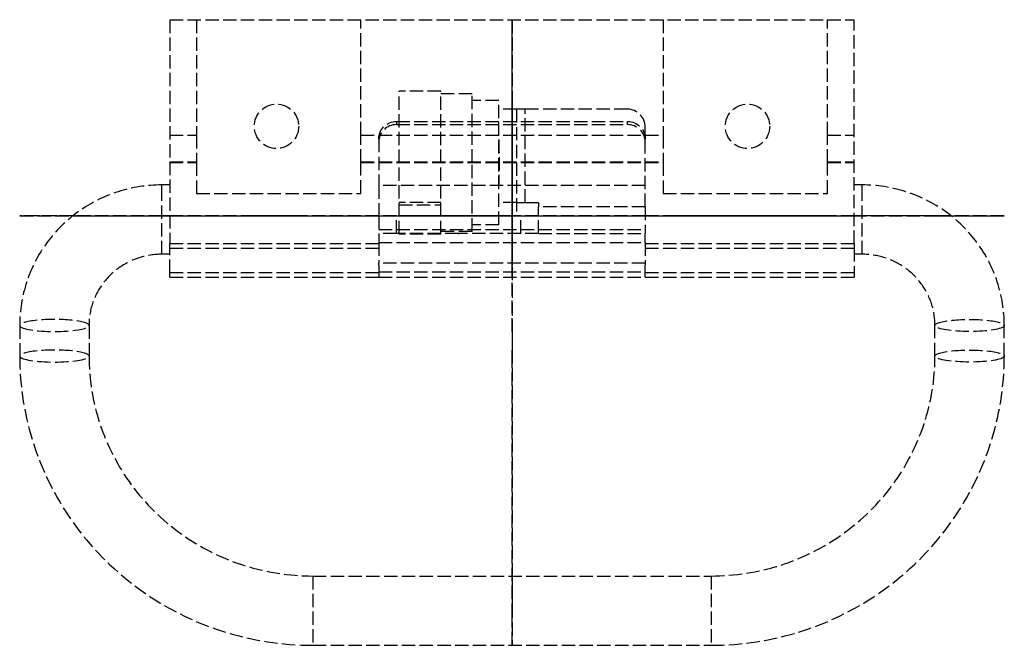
# Model space of a CAD drawing. Header units: millimetres. Extents: x -55 to 55, y -48 to 22.
import ezdxf

# ---------------------------------------------------------------- set-up
doc = ezdxf.new("R2010")
doc.units = ezdxf.units.MM
doc.header["$LTSCALE"] = 10
doc.linetypes.add('ALLCAD_Strich', pattern=[0.2, 0.15, -0.05])
for name, color, linetype in [('BESCH_KONT_sich_schn_ansi_2d', 40, 'Continuous'), ('BESCH_KONT_sich_schn_grun_2d', 10, 'Continuous'), ('BESCH_KONT_sich_schn_seit_2d', 160, 'Continuous')]:
    doc.layers.add(name, color=color, linetype=linetype)

msp = doc.modelspace()

# ---------------------------------------------------------------- linework, layer by layer
at = {"layer": 'BESCH_KONT_sich_schn_ansi_2d', "linetype": 'ALLCAD_Strich'}
for p, q in [((-55.4, 0, -42.75), (-55.4, 0, -43.36)), ((-47.6, 0, -42.75), (-47.6, 0, -43.36)), ((-39.4, 0, -43.53), (-39.4, 0, -36.75)), ((-38.5, 0, -36.75), (-39.4, 0, -36.75)), ((-39.4, 0, -44.55), (-39.4, 0, -43.53)), ((-38.5, 0, -44.55), (-39.4, 0, -44.55)), ((-38.5, 0, -40.65), (-15, 0, -40.65)), ((-38.5, 0, -43.64), (-38.5, 0, -40.65)), ((-38.5, 0, -22.6), (-38.5, 0, -21.73)), ((-38.5, 0, -22.6), (-15, 0, -22.6)), ((-15, 0, -21.73), (-38.5, 0, -21.73)), ((-38.5, 0, -21.73), (-38.5, 0, -20.13)), ((-38.5, 0, -20.13), (-38.5, 0, -20)), ((-38.5, 0, -22.6), (-38.5, 0, -40.65)), ((-38.5, 0, -20.13), (-15, 0, -20.13)), ((-15, 0, -20), (-38.5, 0, -20)), ((-38.5, 0, -47.15), (-38.5, 0, -43.64)), ((-38.5, 0, -39.59), (-35.5, 0, -39.59)), ((-38.5, 0, -36.5), (-35.5, 0, -36.5)), ((-38.5, 0, -47.15), (-15, 0, -47.15)), ((-35.5, 0, -39.59), (-35.5, 0, -46.44)), ((-35.5, 0, -36.5), (-35.5, 0, -39.59)), ((-35.5, 0, -46.44), (-17, 0, -46.44)), ((-17, 0, -36.5), (-35.5, 0, -36.5)), ((-26.5, 0, -34), (-29, 0, -34)), ((-26.5, 0, -35.5), (-29, 0, -34)), ((-29, 0, -34), (-29, 0, -20)), ((-24, 0, -34), (-26.5, 0, -34)), ((-26.5, 0, -35.5), (-24, 0, -34)), ((-24, 0, -34), (-24, 0, -20)), ((-22.4, 0, -44.51), (-22.4, 0, -48.41)), ((-22.4, 0, -48.41), (-22.4, 0, -52.31)), ((-22.4, 0, -44.51), (22.4, 0, -44.51)), ((-22.4, 0, -52.31), (22.4, 0, -52.31)), ((-17, 0, -46.44), (-17, 0, -39.59)), ((-17, 0, -39.59), (-17, 0, -36.5)), ((-17, 0, -39.59), (17, 0, -39.59)), ((-17, 0, -36.5), (17, 0, -36.5)), ((-15, 0, -40.65), (15, 0, -40.65)), ((-15, 0, -18), (-15, 0, -19.73)), ((-15, 0, -19.73), (15, 0, -19.73)), ((15, 0, -18), (-15, 0, -18)), ((-15, 0, -19.73), (-15, 0, -21.07)), ((15, 0, -21.07), (-15, 0, -21.07)), ((-15, 0, -21.24), (-15, 0, -21.07)), ((-15, 0, -22.8), (15, 0, -22.8)), ((-15, 0, -5), (-15, 0, -18)), ((-15, 0, -21.73), (-15, 0, -22.6)), ((-15, 0, -21.24), (-15, 0, -21.73)), ((-15, 0, -40.65), (-15, 0, -22.6)), ((-15, 0, -45.9), (-15, 0, -47.05)), ((-15, 0, -47.05), (15, 0, -47.05)), ((15, 0, -45.9), (-15, 0, -45.9)), ((-15, 0, -20), (15, 0, -20)), ((-15, 0, -47.05), (-15, 0, -48.79)), ((1, 0, -3), (-13, 0, -3)), ((-13, 0, -47.17), (-13, 0, -49.14)), ((-13, 0, -47.17), (13, 0, -47.17)), ((-13, 0, -49.14), (13, 0, -49.14)), ((-12.7, 0, 2), (-8, 0, 2)), ((-12.7, 0, 1.83), (-12.7, 0, 2)), ((-8, 0, 1.83), (-12.7, 0, 1.83)), ((-12.7, 0, 0.45), (-12.7, 0, 1.83)), ((-12.7, 0, 2), (-12.7, 0, 16.55)), ((-8, 0, 0.45), (-12.7, 0, 0.45)), ((-8, 0, 16.55), (-12.7, 0, 16.55)), ((-8, 0, 2), (-8, 0, 1.83)), ((-8, 0, 0.45), (-8, 0, 1.83)), ((-8, 0, 2), (-8, 0, 16.55)), ((-4.5, 0, 0.75), (-8, 0, 0.75)), ((-4.5, 0, 16.25), (-8, 0, 16.25)), ((-6.01, 0, -3), (-6.01, 0, -3)), ((-6.01, 0, -2.99), (-6.01, 0, -2.99)), ((-6.01, 0, -3), (-6.01, 0, -2.99)), ((-6.01, 0, -3), (-6.01, 0, -3)), ((-6.01, 0, -2.99), (-6.01, 0, -3)), ((-6.01, 0, -2.99), (-6.01, 0, -2.99)), ((-6.01, 0, -2.99), (-6.01, 0, -3)), ((-6, 0, -3), (-6, 0, -2.99)), ((-6, 0, -3), (-6, 0, -2.99)), ((-6, 0, -2.99), (-6, 0, -2.99)), ((-6, 0, -2.99), (-6, 0, -3)), ((-6, 0, -2.99), (-6, 0, -2.99)), ((-6, 0, -3), (-6, 0, -3)), ((-6, 0, -3), (-6, 0, -2.99)), ((-6, 0, -3), (-6, 0, -3)), ((-6, 0, -3), (-6, 0, -3)), ((-6, 0, -3), (-6, 0, -3)), ((-6, 0, -2.99), (-6, 0, -2.99)), ((-6, 0, -2.99), (-6, 0, -2.99)), ((-5.99, 0, -3), (-5.99, 0, -3)), ((-5.99, 0, -2.99), (-5.99, 0, -2.99)), ((-5.99, 0, -3), (-5.99, 0, -3)), ((-5.99, 0, -2.99), (-5.99, 0, -3)), ((-5.99, 0, -2.99), (-5.99, 0, -2.99)), ((-5.99, 0, -2.99), (-5.99, 0, -3)), ((-5.99, 0, -3), (-5.99, 0, -2.99)), ((-4.5, 0, 0.75), (-4.5, 0, 16.25)), ((-1.44, 0, 1.5), (-4.5, 0, 1.5)), ((-1.5, 0, 15.5), (-4.5, 0, 15.5)), ((-1.5, 0, 2), (-1.5, 0, 3.14)), ((0.5, 0, 4.53), (-1.5, 0, 4.53)), ((-1.5, 0, 3.14), (-1.5, 0, 15.5)), ((0.5, 0, 14.5), (-1.5, 0, 14.5)), ((0.5, 0, 8.5), (-1.5, 0, 8.5)), ((0.5, 0, 14.5), (0.5, 0, 4.53)), ((0.5, 0, 3), (0.5, 0, 4.53)), ((3, 0), (0.5, 0)), ((1.5, 0, 2), (3, 0, 2)), ((15, 0, 2), (3, 0, 2)), ((3, 0, -1), (3, 0, 2)), ((3, 0, -1), (15, 0, -1)), ((3, 0), (15, 0)), ((13, 0), (13, 0, 2)), ((13, 0, -49.14), (13, 0, -47.17)), ((15, 0, -40.65), (38.5, 0, -40.65)), ((15, 0, -19.73), (15, 0, -18)), ((15, 0, -19.73), (15, 0, -21.07)), ((15, 0, -21.07), (15, 0, -21.24)), ((15, 0, 2), (15, 0, -1)), ((15, 0, -18), (15, 0, -1)), ((15, 0, -22.6), (15, 0, -21.73)), ((15, 0, -22.6), (38.5, 0, -22.6)), ((38.5, 0, -21.73), (15, 0, -21.73)), ((15, 0, -21.73), (15, 0, -21.24)), ((15, 0, -22.6), (15, 0, -40.65)), ((15, 0, -20.13), (38.5, 0, -20.13)), ((38.5, 0, -20), (15, 0, -20)), ((15, 0, -47.05), (15, 0, -45.9)), ((15, 0, -48.79), (15, 0, -47.05)), ((15, 0, -47.15), (38.5, 0, -47.15)), ((17, 0, -39.59), (17, 0, -46.44)), ((17, 0, -46.44), (35.5, 0, -46.44)), ((17, 0, -36.5), (17, 0, -39.59)), ((35.5, 0, -36.5), (17, 0, -36.5)), ((22.4, 0, -44.51), (22.4, 0, -48.41)), ((22.4, 0, -48.41), (22.4, 0, -52.31)), ((26.5, 0, -34), (24, 0, -34)), ((26.5, 0, -35.5), (24, 0, -34)), ((24, 0, -34), (24, 0, -20)), ((29, 0, -34), (26.5, 0, -34)), ((26.5, 0, -35.5), (29, 0, -34)), ((29, 0, -34), (29, 0, -20)), ((35.5, 0, -46.44), (35.5, 0, -39.59)), ((35.5, 0, -39.59), (38.5, 0, -39.59)), ((35.5, 0, -39.59), (35.5, 0, -36.5)), ((35.5, 0, -36.5), (38.5, 0, -36.5)), ((38.5, 0, -40.65), (38.5, 0, -43.64)), ((38.5, 0, -21.73), (38.5, 0, -22.6)), ((38.5, 0, -20.13), (38.5, 0, -21.73)), ((38.5, 0, -20), (38.5, 0, -20.13)), ((38.5, 0, -40.65), (38.5, 0, -22.6)), ((39.4, 0, -36.75), (38.5, 0, -36.75)), ((38.5, 0, -43.64), (38.5, 0, -47.15)), ((39.4, 0, -44.55), (38.5, 0, -44.55)), ((39.4, 0, -43.53), (39.4, 0, -36.75)), ((39.4, 0, -44.55), (39.4, 0, -43.53)), ((47.6, 0, -43.36), (47.6, 0, -42.75)), ((55.4, 0, -43.36), (55.4, 0, -42.75))]:
    msp.add_line(p, q, dxfattribs=at)
at = {"layer": 'BESCH_KONT_sich_schn_ansi_2d', "linetype": 'ALLCAD_Strich', "extrusion": (0, 1, 0)}
for centre, radius, start, end in [((13, -5), 2, 0, 90), ((6.01, -2.99), 0.00271, 0, 90), ((6.01, -3), 0.00271, 270, 0), ((6.01, -2.99), 0.00116, 90, 180), ((6.01, -3), 0.00116, 180, 270), ((5.99, -2.99), 0.00271, 0, 90), ((5.99, -3), 0.00271, 270, 0), ((6, -2.99), 0.00093, 90, 180), ((6, -2.99), 0.00093, 180, 270), ((5.99, -2.99), 0.00116, 90, 180), ((5.99, -3), 0.00116, 180, 270), ((-0.5, 2), 2, 270, 0), ((-1, -1), 2, 180, 270)]:
    msp.add_arc(centre, radius, start, end, dxfattribs=at)
at = {"layer": 'BESCH_KONT_sich_schn_ansi_2d', "linetype": 'ALLCAD_Strich', "extrusion": (0, -1, 0)}
for centre, radius, start, end in [((-6.01, -3), 0.00116, 180, 270), ((-6.01, -2.99), 0.00116, 90, 180), ((-6.01, -3), 0.00271, 270, 0), ((-6.01, -2.99), 0.00271, 0, 90), ((-6, -2.99), 0.00217, 270, 360), ((-6, -2.99), 0.00217, 0, 90), ((-5.99, -3), 0.00116, 180, 270), ((-5.99, -2.99), 0.00116, 90, 180), ((-5.99, -3), 0.00271, 270, 0), ((-5.99, -2.99), 0.00271, 0, 90), ((1.5, 3), 1, 180, 270)]:
    msp.add_arc(centre, radius, start, end, dxfattribs=at)
at = {"layer": 'BESCH_KONT_sich_schn_ansi_2d', "linetype": 'ALLCAD_Strich', "extrusion": (0, 1, 0)}
for centre, major_axis, ratio, start_param, end_param in [((-51.5, 0, -42.75), (-3.9, 0), 0.984808, 0, 0.174533), ((-51.5, 0, -43.36), (-3.9, 0), 0.984808, 0, 0.174533), ((-51.5, 0, -42.75), (3.9, 0), 0.984808, -0.274856, 3.141593), ((-51.5, 0, -43.36), (3.9, 0), 0.984808, -0.482432, 3.141593), ((-51.5, 0, -42.75), (-3.9, 0), 0.984808, 0.174533, 2.866737), ((-51.5, 0, -43.36), (-3.9, 0), 0.984808, 0.174533, 2.659161), ((-13, 0, -48.79), (-2, 0), 0.173648, -1.570796, 0), ((13, 0, -48.79), (2, 0), 0.173648, 0, 1.570796)]:
    msp.add_ellipse(centre, major_axis=major_axis, ratio=ratio, start_param=start_param, end_param=end_param, dxfattribs=at)
at = {"layer": 'BESCH_KONT_sich_schn_ansi_2d', "linetype": 'ALLCAD_Strich', "extrusion": (0, -1, 0)}
for centre, major_axis, ratio, start_param, end_param in [((-13, 0, -46.82), (-2, 0), 0.173648, 0, 1.570796), ((13, 0, -46.82), (2, 0), 0.173648, -1.570796, 0), ((51.5, 0, -43.36), (-3.9, 0), 0.984808, -0.482432, 3.141593), ((51.5, 0, -42.75), (-3.9, 0), 0.984808, -0.274856, 3.141593), ((51.5, 0, -42.75), (3.9, 0), 0.984808, 0.174533, 2.866737), ((51.5, 0, -43.36), (3.9, 0), 0.984808, 0.174533, 2.659161), ((51.5, 0, -42.75), (3.9, 0), 0.984808, 0, 0.174533), ((51.5, 0, -43.36), (3.9, 0), 0.984808, 0, 0.174533)]:
    msp.add_ellipse(centre, major_axis=major_axis, ratio=ratio, start_param=start_param, end_param=end_param, dxfattribs=at)
at = {"layer": 'BESCH_KONT_sich_schn_ansi_2d', "linetype": 'ALLCAD_Strich'}
for points, knots in [([(-39.4, 0, -36.75), (-40.74, 0, -36.75), (-42.08, 0, -36.79), (-44.64, 0, -36.93), (-45.87, 0, -37.04), (-48.13, 0, -37.32), (-49.16, 0, -37.5), (-51.03, 0, -37.95), (-51.84, 0, -38.18), (-53.15, 0, -38.88), (-53.6, 0, -39.15), (-54.45, 0, -40.01), (-54.87, 0, -40.54), (-55.3, 0, -41.73), (-55.4, 0, -42.24), (-55.4, 0, -42.75)], [1.570796, 1.570796, 1.570796, 1.570796, 1.884956, 1.884956, 2.199115, 2.199115, 2.513274, 2.513274, 2.827433, 2.827433, 2.97, 2.97, 3.078779, 3.078779, 3.141593, 3.141593, 3.141593, 3.141593]), ([(-55.4, 0, -43.36), (-55.4, 0, -44.09), (-55.22, 0, -44.82), (-54.62, 0, -46.1), (-54.2, 0, -46.62), (-53.03, 0, -47.76), (-52.28, 0, -48.2), (-49.99, 0, -49.3), (-48.28, 0, -49.81), (-44.2, 0, -50.72), (-41.83, 0, -51.1), (-36.59, 0, -51.72), (-33.71, 0, -51.96), (-28.01, 0, -52.24), (-25.2, 0, -52.31), (-22.4, 0, -52.31)], [3.141593, 3.141593, 3.141593, 3.141593, 3.22183, 3.22183, 3.317075, 3.317075, 3.487419, 3.487419, 3.801578, 3.801578, 4.115737, 4.115737, 4.429896, 4.429896, 4.712389, 4.712389, 4.712389, 4.712389]), ([(-39.4, 0, -44.55), (-40.55, 0, -44.55), (-41.7, 0, -44.58), (-43.87, 0, -44.7), (-44.89, 0, -44.78), (-46.63, 0, -44.99), (-47.37, 0, -45.11), (-48.44, 0, -45.34), (-48.81, 0, -45.45), (-49.1, 0, -45.55), (-49.13, 0, -45.58), (-48.97, 0, -45.48), (-48.85, 0, -45.41), (-48.54, 0, -45.14), (-48.37, 0, -44.96), (-48.01, 0, -44.42), (-47.82, 0, -44.06), (-47.64, 0, -43.35), (-47.6, 0, -43.05), (-47.6, 0, -42.75)], [1.570796, 1.570796, 1.570796, 1.570796, 1.873383, 1.873383, 2.171976, 2.171976, 2.454589, 2.454589, 2.694562, 2.694562, 2.853856, 2.853856, 2.94959, 2.94959, 3.025287, 3.025287, 3.097753, 3.097753, 3.141593, 3.141593, 3.141593, 3.141593]), ([(-48.41, 0, -41.38), (-48.41, 0, -41.38), (-48.33, 0, -41.43), (-47.91, 0, -41.65), (-47.38, 0, -41.87), (-45.71, 0, -42.39), (-44.41, 0, -42.71), (-41.06, 0, -43.32), (-38.92, 0, -43.62), (-34.07, 0, -44.1), (-31.34, 0, -44.29), (-26.51, 0, -44.47), (-24.45, 0, -44.51), (-22.4, 0, -44.51)], [3.373796, 3.373796, 3.373796, 3.373796, 3.467395, 3.467395, 3.648296, 3.648296, 3.897959, 3.897959, 4.188898, 4.188898, 4.495653, 4.495653, 4.712389, 4.712389, 4.712389, 4.712389]), ([(-47.6, 0, -43.36), (-47.6, 0, -42.74), (-47.82, 0, -42.17), (-48.2, 0, -41.56), (-48.34, 0, -41.44), (-48.4, 0, -41.38), (-48.41, 0, -41.38), (-48.41, 0, -41.38)], [3.1415927, 3.1415927, 3.1415927, 3.1415927, 3.2486338, 3.2486338, 3.3456778, 3.3456778, 3.3737961, 3.3737961, 3.3737961, 3.3737961]), ([(22.4, 0, -52.31), (25.52, 0, -52.31), (28.64, 0, -52.23), (34.59, 0, -51.89), (37.42, 0, -51.64), (42.56, 0, -50.99), (44.87, 0, -50.6), (48.83, 0, -49.65), (50.46, 0, -49.14), (52.64, 0, -47.97), (53.34, 0, -47.53), (54.35, 0, -46.42), (54.66, 0, -45.99), (55.2, 0, -44.86), (55.4, 0, -44.12), (55.4, 0, -43.36)], [4.712389, 4.712389, 4.712389, 4.712389, 5.026548, 5.026548, 5.340708, 5.340708, 5.654867, 5.654867, 5.969026, 5.969026, 6.126106, 6.126106, 6.20037, 6.20037, 6.283185, 6.283185, 6.283185, 6.283185]), ([(22.4, 0, -44.51), (25.36, 0, -44.51), (28.33, 0, -44.43), (33.93, 0, -44.12), (36.57, 0, -43.88), (41.2, 0, -43.31), (43.2, 0, -42.96), (46.25, 0, -42.26), (47.37, 0, -41.89), (48.18, 0, -41.52), (48.32, 0, -41.44), (48.4, 0, -41.39), (48.41, 0, -41.38), (48.41, 0, -41.38)], [4.712389, 4.712389, 4.712389, 4.712389, 5.025159, 5.025159, 5.336115, 5.336115, 5.639305, 5.639305, 5.916911, 5.916911, 6.016798, 6.016798, 6.050982, 6.050982, 6.050982, 6.050982]), ([(55.4, 0, -42.75), (55.4, 0, -42.25), (55.3, 0, -41.74), (54.98, 0, -40.84), (54.75, 0, -40.44), (54.21, 0, -39.73), (53.9, 0, -39.44), (53.15, 0, -38.86), (52.74, 0, -38.64), (51.47, 0, -38.06), (50.62, 0, -37.83), (48.7, 0, -37.42), (47.63, 0, -37.25), (45.32, 0, -36.99), (44.07, 0, -36.89), (41.67, 0, -36.78), (40.53, 0, -36.75), (39.4, 0, -36.75)], [0, 0, 0, 0, 0.061762, 0.061762, 0.130054, 0.130054, 0.218819, 0.218819, 0.362182, 0.362182, 0.676341, 0.676341, 0.9905, 0.9905, 1.30466, 1.30466, 1.570796, 1.570796, 1.570796, 1.570796]), ([(47.6, 0, -42.75), (47.6, 0, -43.19), (47.69, 0, -43.62), (47.96, 0, -44.35), (48.14, 0, -44.64), (48.48, 0, -45.08), (48.63, 0, -45.22), (48.88, 0, -45.43), (48.97, 0, -45.48), (49.09, 0, -45.55), (49.1, 0, -45.56), (49.06, 0, -45.54), (48.96, 0, -45.5), (48.6, 0, -45.39), (48.3, 0, -45.31), (47.43, 0, -45.12), (46.81, 0, -45.02), (45.3, 0, -44.83), (44.38, 0, -44.74), (42.36, 0, -44.61), (41.24, 0, -44.57), (39.88, 0, -44.55), (39.64, 0, -44.55), (39.4, 0, -44.55)], [0, 0, 0, 0, 0.064387, 0.064387, 0.133145, 0.133145, 0.20607, 0.20607, 0.283348, 0.283348, 0.377718, 0.377718, 0.507475, 0.507475, 0.691387, 0.691387, 0.932388, 0.932388, 1.211503, 1.211503, 1.508274, 1.508274, 1.570796, 1.570796, 1.570796, 1.570796]), ([(48.41, 0, -41.38), (48.41, 0, -41.38), (48.27, 0, -41.46), (47.89, 0, -42.04), (47.67, 0, -42.5), (47.61, 0, -43.15), (47.6, 0, -43.26), (47.6, 0, -43.36)], [6.0509818, 6.0509818, 6.0509818, 6.0509818, 6.1679795, 6.1679795, 6.265525, 6.265525, 6.2831853, 6.2831853, 6.2831853, 6.2831853])]:
    msp.add_open_spline(points, degree=3, knots=knots, dxfattribs=at)
at = {"layer": 'BESCH_KONT_sich_schn_grun_2d', "linetype": 'ALLCAD_Strich'}
for p, q in [((-38.5, 22.08), (-38.5, -3.15)), ((-38.5, 22.08), (38.5, 22.08)), ((-35.5, 22.08), (-35.5, 9.08)), ((-17, 9.08), (-17, 22.08)), ((17, 22.08), (17, 9.08)), ((35.5, 9.08), (35.5, 22.08)), ((38.5, -3.15), (38.5, 22.08)), ((-12.7, -2.05), (-12.7, 14.05)), ((-8, 14.05), (-12.7, 14.05)), ((-8, -2.05), (-8, 14.05)), ((-4.5, 13.75), (-8, 13.75)), ((-4.5, 6), (-4.5, 13.75)), ((-1.5, 13), (-4.5, 13)), ((-1.5, -1), (-1.5, 13)), ((0.5, 12), (-1.5, 12)), ((1.5, 12), (0.5, 12)), ((0.5, 12), (0.5, 0)), ((1.5, 1.5), (1.5, 12)), ((13, 12), (1.5, 12)), ((-13, 10.62), (-13, 10.27)), ((-13, 10.62), (13, 10.62)), ((-13, 10.27), (13, 10.27)), ((13, 10.27), (13, 10.62)), ((15, 1), (15, 10)), ((-38.5, 9.08), (-35.5, 9.08)), ((-35.5, 9.08), (-35.5, 5.99)), ((-17, 5.99), (-17, 9.08)), ((-17, 9.08), (17, 9.08)), ((17, 9.08), (17, 5.99)), ((35.5, 5.99), (35.5, 9.08)), ((35.5, 9.08), (38.5, 9.08)), ((-15, 8.65), (-15, 3.42)), ((-38.5, 6.08), (-35.5, 6.08)), ((-38.5, 5.99), (-35.5, 5.99)), ((-35.5, 5.99), (-35.5, 2.53)), ((-17, 6.08), (17, 6.08)), ((-17, 2.53), (-17, 5.99)), ((-17, 5.99), (17, 5.99)), ((-4.5, -1.75), (-4.5, 6)), ((17, 5.99), (17, 2.53)), ((35.5, 6.08), (38.5, 6.08)), ((35.5, 2.53), (35.5, 5.99)), ((35.5, 5.99), (38.5, 5.99)), ((-39.4, 3.24), (-39.4, 3.48)), ((-38.5, 3.48), (-39.4, 3.48)), ((-15, 3.42), (-15, 0)), ((15, 3.42), (-15, 3.42)), ((39.4, 3.48), (38.5, 3.48)), ((39.4, 3.24), (39.4, 3.48)), ((-39.4, -4.32), (-39.4, 3.24)), ((-35.5, 2.53), (-17, 2.53)), ((17, 2.53), (35.5, 2.53)), ((39.4, -4.32), (39.4, 3.24)), ((-8, 1.5), (-12.7, 1.5)), ((-12.7, 1.25), (-8, 1.25)), ((0.5, 1.5), (-1.5, 1.5)), ((0.5, 1.5), (1.5, 1.5)), ((1.5, 1.5), (3, 1.5)), ((3, 1.5), (3, 1)), ((15, 1), (3, 1)), ((3, -2), (3, 1)), ((15, 1), (15, -2)), ((-15, 0), (-13, 0)), ((-15, 0), (-15, -2)), ((-13, -2), (-13, 0)), ((-13, 0), (-12.7, 0)), ((-12.7, 0), (-1.5, 0)), ((-1.5, -1), (-4.5, -1)), ((0.5, 0), (-1.5, 0)), ((0.5, 0), (1, 0)), ((1, -2), (1, 0)), ((1, 0), (3, 0)), ((15, 0), (3, 0)), ((-15, -1.55), (15, -1.55)), ((-15, -2), (-15, -3)), ((-13, -2), (-15, -2)), ((-12.7, -2), (-13, -2)), ((-8, -2), (-12.7, -2)), ((-8, -2.05), (-12.7, -2.05)), ((-4.5, -1.75), (-8, -1.75)), ((-6.01, -2), (-8, -2)), ((-6.01, -2), (-6.01, -2)), ((-6.01, -2), (-6.01, -2.01)), ((-6.01, -2), (-6.01, -2.01)), ((-6.01, -2), (-6.01, -2)), ((-6.01, -2), (-6.01, -2.01)), ((-6.01, -2), (-6, -2)), ((-6.01, -2), (-6.01, -2.01)), ((-6.01, -2), (-6.01, -2.01)), ((-6.01, -2), (-6.01, -2.01)), ((-6.01, -2), (-6.01, -2.01)), ((-6.01, -2.01), (-6.01, -2.01)), ((-6.01, -2.01), (-6.01, -2.01)), ((-6.01, -2.01), (-6, -2.01)), ((-6, -2), (-6, -2.01)), ((-5.99, -2), (-6, -2)), ((-6, -2), (-6, -2.01)), ((-6, -2), (-6, -2)), ((-6, -2), (-6, -2)), ((-6, -2), (-6, -2.01)), ((-6, -2), (-6, -2.01)), ((-6, -2), (-6, -2.01)), ((-6, -2), (-6, -2)), ((-6, -2), (-6, -2)), ((-6, -2.01), (-6, -2)), ((-6, -2), (-6, -2.01)), ((-6, -2), (-6, -2.01)), ((-6, -2), (-6, -2.01)), ((-5.99, -2.01), (-6, -2.01)), ((-6, -2.01), (-6, -2.01)), ((-6, -2.01), (-6, -2.01)), ((-5.99, -2), (-5.99, -2)), ((-5.99, -2), (-5.99, -2.01)), ((-5.99, -2), (-5.99, -2.01)), ((-5.99, -2), (-5.99, -2)), ((-5.99, -2), (-5.99, -2.01)), ((1, -2), (-5.99, -2)), ((-5.99, -2), (-5.99, -2.01)), ((-5.99, -2), (-5.99, -2.01)), ((-5.99, -2), (-5.99, -2.01)), ((-5.99, -2), (-5.99, -2.01)), ((-5.99, -2.01), (-5.99, -2.01)), ((-5.99, -2.01), (-5.99, -2.01)), ((3, -2), (1, -2)), ((3, -2), (15, -2)), ((15, -3), (15, -2)), ((-38.5, -3.65), (-38.5, -3.15)), ((-15, -3.15), (-38.5, -3.15)), ((-15, -3), (15, -3)), ((-15, -3), (-15, -5.32)), ((15, -3), (15, -5.32)), ((38.5, -3.15), (15, -3.15)), ((38.5, -3.15), (38.5, -3.65)), ((-38.5, -4.32), (-39.4, -4.32)), ((-38.5, -6.42), (-38.5, -3.65)), ((-38.5, -3.65), (-15, -3.65)), ((15, -3.65), (38.5, -3.65)), ((38.5, -3.65), (38.5, -6.42)), ((39.4, -4.32), (38.5, -4.32)), ((15, -5.32), (-15, -5.32)), ((-15, -5.56), (-15, -5.32)), ((15, -5.32), (15, -5.56)), ((-38.5, -6.92), (-38.5, -6.42)), ((-15, -6.42), (-38.5, -6.42)), ((-15, -5.56), (-15, -6.42)), ((-15, -6.32), (15, -6.32)), ((-15, -6.42), (-15, -6.92)), ((15, -6.42), (15, -5.56)), ((15, -6.92), (15, -6.42)), ((38.5, -6.42), (15, -6.42)), ((38.5, -6.42), (38.5, -6.92)), ((-38.5, -6.92), (-15, -6.92)), ((-15, -6.92), (15, -6.92)), ((15, -6.92), (38.5, -6.92)), ((-55.4, -12.34), (-55.4, -15.78)), ((-47.6, -12.34), (-47.6, -15.78)), ((47.6, -15.78), (47.6, -12.34)), ((55.4, -15.78), (55.4, -12.34)), ((-22.4, -40.54), (-22.4, -48.34)), ((-22.4, -40.54), (22.4, -40.54)), ((22.4, -40.54), (22.4, -48.34)), ((-22.4, -48.34), (22.4, -48.34))]:
    msp.add_line(p, q, dxfattribs=at)
for centre in [(-26.5, 10.08), (26.5, 10.08)]:
    msp.add_circle(centre, 2.5, dxfattribs=at)
msp.add_arc((13, 10), 2, 360, 90, dxfattribs=at)
at = {"layer": 'BESCH_KONT_sich_schn_grun_2d', "linetype": 'ALLCAD_Strich', "extrusion": (0, 0, -1)}
for centre, major_axis, ratio, start_param, end_param in [((-13, 8.65), (-2, 0), 0.984808, 0, 1.570796), ((13, 8.65), (2, 0), 0.984808, -1.570796, 0), ((51.5, -12.34), (-3.9, 0), 0.173648, 0, 3.141593), ((51.5, -12.34), (3.9, 0), 0.173648, 0.174533, 3.141593), ((51.5, -12.34), (3.9, 0), 0.173648, 0, 0.174533), ((51.5, -15.78), (-3.9, 0), 0.173648, 0, 3.141593), ((51.5, -15.78), (3.9, 0), 0.173648, 0.174533, 3.141593), ((51.5, -15.78), (3.9, 0), 0.173648, 0, 0.174533)]:
    msp.add_ellipse(centre, major_axis=major_axis, ratio=ratio, start_param=start_param, end_param=end_param, dxfattribs=at)
at = {"layer": 'BESCH_KONT_sich_schn_grun_2d', "linetype": 'ALLCAD_Strich'}
for centre, major_axis, ratio, start_param, end_param in [((-13, 8.3), (-2, 0), 0.984808, -1.570796, 0), ((13, 8.3), (2, 0), 0.984808, 0, 1.570796), ((-51.5, -12.34), (3.9, 0), 0.173648, 0, 3.141593), ((-51.5, -12.34), (-3.9, 0), 0.173648, 0, 0.174533), ((-51.5, -12.34), (-3.9, 0), 0.173648, 0.174533, 3.141593), ((-51.5, -15.78), (3.9, 0), 0.173648, 0, 3.141593), ((-51.5, -15.78), (-3.9, 0), 0.173648, 0, 0.174533), ((-51.5, -15.78), (-3.9, 0), 0.173648, 0.174533, 3.141593)]:
    msp.add_ellipse(centre, major_axis=major_axis, ratio=ratio, start_param=start_param, end_param=end_param, dxfattribs=at)
for points, knots in [([(-1.5, 8.6), (-1.5, 8.57), (-1.5, 8.54), (-1.49, 7.72), (-1.44, 6.83), (-1.44, 6), (-1.44, 5.17), (-1.49, 4.28), (-1.5, 3.46), (-1.5, 3.43), (-1.5, 3.4)], [2.5100646, 2.5100646, 2.5100646, 2.5100646, 2.5185425, 2.5185425, 2.7687573, 2.7687573, 2.7687573, 3.0189721, 3.0189721, 3.02745, 3.02745, 3.02745, 3.02745]), ([(-39.4, 3.48), (-41.07, 3.48), (-42.74, 3.22), (-45.92, 2.2), (-47.43, 1.45), (-50.14, -0.49), (-51.34, -1.68), (-53.32, -4.36), (-54.09, -5.85), (-55.13, -9.01), (-55.4, -10.67), (-55.4, -12.34)], [1.570796, 1.570796, 1.570796, 1.570796, 1.884956, 1.884956, 2.199115, 2.199115, 2.513274, 2.513274, 2.827433, 2.827433, 3.141593, 3.141593, 3.141593, 3.141593]), ([(55.4, -12.34), (55.4, -10.67), (55.13, -9.01), (54.09, -5.85), (53.32, -4.36), (51.34, -1.68), (50.14, -0.49), (47.43, 1.45), (45.92, 2.2), (42.74, 3.22), (41.07, 3.48), (39.4, 3.48)], [0, 0, 0, 0, 0.314159, 0.314159, 0.628319, 0.628319, 0.942478, 0.942478, 1.256637, 1.256637, 1.570796, 1.570796, 1.570796, 1.570796]), ([(-39.4, -4.32), (-40.26, -4.32), (-41.13, -4.46), (-42.77, -4.98), (-43.55, -5.37), (-44.94, -6.36), (-45.55, -6.97), (-46.55, -8.33), (-46.94, -9.08), (-47.47, -10.67), (-47.6, -11.5), (-47.6, -12.34)], [1.570796, 1.570796, 1.570796, 1.570796, 1.884956, 1.884956, 2.199115, 2.199115, 2.513274, 2.513274, 2.827433, 2.827433, 3.141593, 3.141593, 3.141593, 3.141593]), ([(47.6, -12.34), (47.6, -11.5), (47.47, -10.67), (46.94, -9.08), (46.55, -8.33), (45.55, -6.97), (44.94, -6.36), (43.55, -5.37), (42.77, -4.98), (41.13, -4.46), (40.26, -4.32), (39.4, -4.32)], [0, 0, 0, 0, 0.314159, 0.314159, 0.628319, 0.628319, 0.942478, 0.942478, 1.256637, 1.256637, 1.570796, 1.570796, 1.570796, 1.570796]), ([(-55.4, -15.78), (-55.4, -19.2), (-54.85, -22.61), (-52.71, -29.11), (-51.12, -32.18), (-47.05, -37.7), (-44.57, -40.14), (-38.98, -44.14), (-35.86, -45.7), (-29.3, -47.8), (-25.85, -48.34), (-22.4, -48.34)], [3.141593, 3.141593, 3.141593, 3.141593, 3.455752, 3.455752, 3.769911, 3.769911, 4.08407, 4.08407, 4.39823, 4.39823, 4.712389, 4.712389, 4.712389, 4.712389]), ([(-47.6, -15.78), (-47.6, -18.37), (-47.18, -20.96), (-45.56, -25.88), (-44.35, -28.21), (-41.26, -32.41), (-39.37, -34.27), (-35.1, -37.32), (-32.72, -38.52), (-27.69, -40.13), (-25.05, -40.54), (-22.4, -40.54)], [3.141593, 3.141593, 3.141593, 3.141593, 3.455752, 3.455752, 3.769911, 3.769911, 4.08407, 4.08407, 4.39823, 4.39823, 4.712389, 4.712389, 4.712389, 4.712389]), ([(22.4, -48.34), (25.85, -48.34), (29.3, -47.8), (35.86, -45.7), (38.98, -44.14), (44.57, -40.14), (47.05, -37.7), (51.12, -32.18), (52.71, -29.11), (54.85, -22.61), (55.4, -19.2), (55.4, -15.78)], [4.712389, 4.712389, 4.712389, 4.712389, 5.026548, 5.026548, 5.340708, 5.340708, 5.654867, 5.654867, 5.969026, 5.969026, 6.283185, 6.283185, 6.283185, 6.283185]), ([(22.4, -40.54), (25.05, -40.54), (27.69, -40.13), (32.72, -38.52), (35.1, -37.32), (39.37, -34.27), (41.26, -32.41), (44.35, -28.21), (45.56, -25.88), (47.18, -20.96), (47.6, -18.37), (47.6, -15.78)], [4.712389, 4.712389, 4.712389, 4.712389, 5.026548, 5.026548, 5.340708, 5.340708, 5.654867, 5.654867, 5.969026, 5.969026, 6.283185, 6.283185, 6.283185, 6.283185])]:
    msp.add_open_spline(points, degree=3, knots=knots, dxfattribs=at)
at = {"layer": 'BESCH_KONT_sich_schn_seit_2d', "linetype": 'ALLCAD_Strich'}
for p, q in [((0, 2.53, -46.44), (0, 22.08, -36.5)), ((0, 9.08, -36.5), (0, 22.08, -36.5)), ((0, 22.08, -20), (0, -3.15, -20)), ((0, 22.08, -36.5), (0, 22.08, -20)), ((0, 7.5, -34), (0, 12.5, -34)), ((0, 10, -35.5), (0, 12.5, -34)), ((0, 12.5, -34), (0, 12.5, -20)), ((0, 12), (0, 12, 2)), ((0, 12), (0, 1.5)), ((0, 10.75, 2), (0, 12, 2)), ((0, 12, 2), (0, 12, 3.13)), ((0, 12, 3), (0, 1.5, 3)), ((0, 12, 3.13), (0, 12, 4.89)), ((0, 12, 4.89), (0, 12, 8.5)), ((0, 8.6, 2), (0, 10.75, 2)), ((0, 10.62, -47.17), (0, 8.65, -46.82)), ((0, 10.62, -47.17), (0, 10.27, -49.14)), ((0, 8.3, -48.79), (0, 10.27, -49.14)), ((0, 10, 2), (0, 10)), ((0, 10, -35.5), (0, 7.5, -34)), ((0, 5.99, -39.59), (0, 9.08, -36.5)), ((0, 8.3, -48.79), (0, 8.65, -46.82)), ((0, 8.65, -46.82), (0, 3.56, -45.92)), ((0, 3.4, 2), (0, 8.6, 2)), ((0, -1.55, -47.05), (0, 8.3, -48.79)), ((0, 7.5, -34), (0, 7.5, -20)), ((0, 3.56, -45.92), (0, 3.42, -45.9)), ((0, 1.5, 2), (0, 3.4, 2)), ((0, 1.5, 1.83), (0, 1.5)), ((0, 1), (0, 1.5)), ((0, 1.5, 2), (0, 1.25, 2)), ((0, 1.5, 1.83), (0, 1.5, 2)), ((0, 1.5, 2), (0, 1.5, 3.14)), ((0, 1.5, 4.53), (0, 1.5, 3.14)), ((0, 1.25, 2), (0, 1, 2)), ((0, 0.26, -44.49), (0, -11.66, -46.59)), ((0, 0, -5), (0, 0, -3)), ((0, 0, -5), (0, -2, -5)), ((0, -2, -3), (0, 0, -3)), ((0, 0, -20), (0, 0, -5)), ((0, -2, -1), (0, 0, -1)), ((0, 0, -3), (0, 0, -1)), ((0, -13.01, -38.91), (0, -1.1, -36.81)), ((0, -2, -1), (0, -2, -2.99)), ((0, -2, -3), (0, -2, -3)), ((0, -2, -3), (0, -2, -5)), ((0, -2, -5), (0, -2, -18)), ((0, -2, -2.99), (0, -2.01, -2.99)), ((0, -2, -2.99), (0, -2, -2.99)), ((0, -2, -2.99), (0, -2.01, -2.99)), ((0, -2, -3), (0, -2, -2.99)), ((0, -2, -3), (0, -2.01, -3)), ((0, -2, -3), (0, -2, -3)), ((0, -2, -3), (0, -2.01, -3)), ((0, -2, -3), (0, -2.01, -3)), ((0, -2, -2.99), (0, -2.01, -2.99)), ((0, -2.01, -2.99), (0, -2, -2.99)), ((0, -2, -2.99), (0, -2.01, -2.99)), ((0, -2, -3), (0, -2.01, -3)), ((0, -2, -2.99), (0, -2.01, -2.99)), ((0, -2, -2.99), (0, -2.01, -2.99)), ((0, -2, -3), (0, -2.01, -3)), ((0, -2, -3), (0, -2.01, -3)), ((0, -2, -2.99), (0, -2.01, -2.99)), ((0, -2, -2.99), (0, -2.01, -2.99)), ((0, -2.01, -2.99), (0, -2.01, -2.99)), ((0, -2.01, -3), (0, -2.01, -2.99)), ((0, -2.01, -3), (0, -2.01, -3)), ((0, -3, -19.73), (0, -5.32, -21.07)), ((0, -6.42, -21.73), (0, -3.65, -20.13)), ((0, -6.32, -40.65), (0, -6.32, -22.8)), ((0, -6.92, -40.65), (0, -6.32, -40.65)), ((0, -6.92, -22.6), (0, -6.92, -37.84)), ((0, -6.92, -37.84), (0, -6.92, -40.65)), ((0, -12.45, -42.08), (0, -11.66, -46.59)), ((0, -11.66, -46.59), (0, -15.11, -47.2)), ((0, -13.01, -38.91), (0, -12.45, -42.08)), ((0, -13.01, -38.91), (0, -16.46, -39.52)), ((0, -15.9, -42.69), (0, -15.11, -47.2)), ((0, -15.11, -47.2), (0, -43.76, -52.25)), ((0, -16.46, -39.52), (0, -15.9, -42.69)), ((0, -45.12, -44.57), (0, -16.46, -39.52))]:
    msp.add_line(p, q, dxfattribs=at)
at = {"layer": 'BESCH_KONT_sich_schn_seit_2d', "linetype": 'ALLCAD_Strich', "extrusion": (1, 0, 0)}
for radius in [7.75, 7]:
    msp.add_circle((6, 8.5), radius, dxfattribs=at)
for centre, radius, start, end in [((6, 8.5), 8.05, 236.0129, 233.8479), ((6, 8.5), 6, 0, 221.4096), ((-0.42, -40.65), 6.5, 226.8699, 9.4084), ((-0.42, -40.65), 3.9, 280, 20), ((-0.42, -40.65), 3.9, 20, 100), ((1, -1), 3, 90, 180), ((-0.42, -40.65), 3.9, 100, 280), ((-3.15, -21), 1, 90, 120), ((-0.42, -40.65), 6.5, 180, 226.8699), ((-4.32, -22.8), 2, 120, 128.3217), ((-5.92, -22.6), 1, 120, 180)]:
    msp.add_arc(centre, radius, start, end, dxfattribs=at)
at = {"layer": 'BESCH_KONT_sich_schn_seit_2d', "linetype": 'ALLCAD_Strich', "extrusion": (-1, 0, 0)}
for centre, radius, start, end in [((-1, -1), 1, 0, 90), ((4, -18), 2, 180, 240), ((4.32, -22.8), 2, 0, 51.6783), ((44.44, -48.41), 3.9, 80, 260), ((44.44, -48.41), 3.9, 260, 0), ((44.44, -48.41), 3.9, 0, 80)]:
    msp.add_arc(centre, radius, start, end, dxfattribs=at)

doc.saveas('drawing.dxf')
